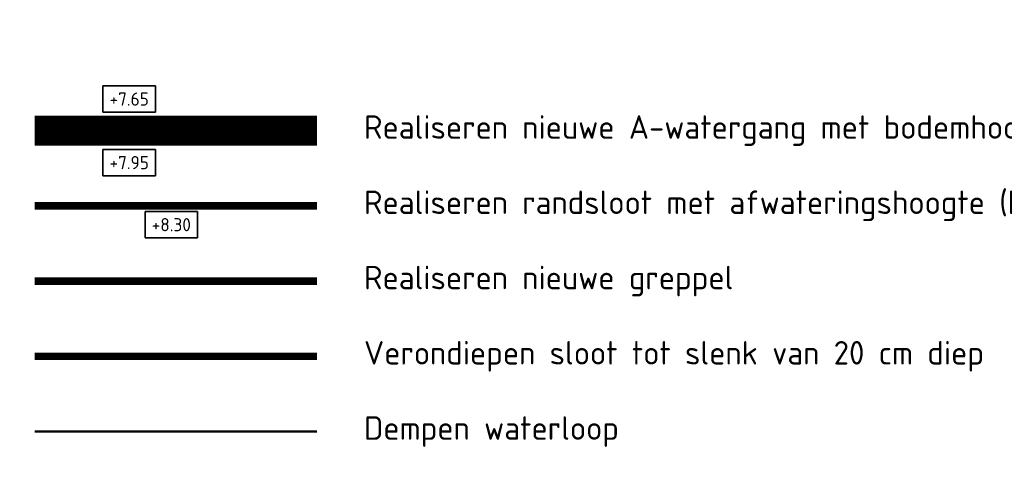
# Model space of a CAD drawing. Header units: metres. Extents: x 200638 to 204845, y 462379 to 463879.
# Tile 14 of 14: x 204583 to 204845, y 462542 to 462660. Entities that reach past the tile are written whole.
import ezdxf

# ---------------------------------------------------------------- set-up
doc = ezdxf.new("R2010")
doc.units = ezdxf.units.M
doc.linetypes.add('DASHED2', pattern=[0.375, 0.25, -0.125])
for name, color, linetype, lineweight in [('N-WE-WA-REALISATIE NIEUWE SLOOT', 90, 'DASHED2', 25), ('N-WE-WA-VERONDIEPEN', 84, 'Continuous', 25), ('N-WE-WH-T35-AFWATERINGSPEIL', 156, 'Continuous', 35), ('N-WE-WH-T35-BODEMHOOGTE', 3, 'Continuous', 35), ('N-WE-WH-T35-WATERPEIL_WINTER', 150, 'Continuous', 35), ('X-XX-AL-LEGENDA-T25', 7, 'Continuous', 25)]:
    doc.layers.add(name, color=color, linetype=linetype, lineweight=lineweight)
for name, color, linetype, lineweight, true_color in [('N-WE-WA-REALISATIE RANDSLOOT', 7, 'Continuous', 25, 0x002e5c), ('N-WE-WA-VERONDIEPEN HOOFDWATERLOOP', 7, 'Continuous', 25, 0x0c4be9), ('V-WE-GW-WATERGANG_SLOOT-G', 7, 'CONTINUOUS-V', 50, 0xf50000)]:
    doc.layers.add(name, color=color, linetype=linetype, lineweight=lineweight, true_color=true_color)
doc.styles.add('NLCS-ISO', font='NLCS-ISO.ttf')
doc.styles.add('NLCS-ISO-M1000-T35', font='NLCS-ISO.ttf', dxfattribs={"height": 3.5})
doc.linetypes.add('CONTINUOUS-V', pattern='A,3.5,[24,NLCS.SHX,S=0.5,R=0,X=0,Y=0],3.5', length=7)

msp = doc.modelspace()

# ---------------------------------------------------------------- linework, layer by layer
at = {"layer": 'N-WE-WA-REALISATIE NIEUWE SLOOT', "ltscale": 30, "const_width": 2, "flags": 128}
msp.add_lwpolyline([(204586.95, 462590.66), (204661.95, 462590.66)], dxfattribs=at)
at = {"layer": 'N-WE-WA-REALISATIE RANDSLOOT', "const_width": 2, "flags": 128}
msp.add_lwpolyline([(204586.95, 462610.66), (204661.95, 462610.66)], dxfattribs=at)
at = {"layer": 'N-WE-WA-VERONDIEPEN', "const_width": 2}
msp.add_lwpolyline([(204586.95, 462570.66), (204661.95, 462570.66)], dxfattribs=at)
at = {"layer": 'N-WE-WA-VERONDIEPEN HOOFDWATERLOOP', "const_width": 8}
msp.add_lwpolyline([(204586.95, 462630.66), (204661.95, 462630.66)], dxfattribs=at)
at = {"layer": 'V-WE-GW-WATERGANG_SLOOT-G', "ltscale": 1.8, "flags": 128}
msp.add_lwpolyline([(204586.95, 462550.66), (204661.95, 462550.66)], dxfattribs=at)

# ---------------------------------------------------------------- texts
at = {"layer": 'N-WE-WH-T35-AFWATERINGSPEIL', "insert": (204618.04, 462607.4), "char_height": 3.5, "width": 1.2e-322, "attachment_point": 1, "style": 'NLCS-ISO-M1000-T35', "bg_fill": 16, "box_fill_scale": 1.5, "bg_fill_color": 256, "bg_fill_transparency": 0}
msp.add_mtext('+8.30', dxfattribs=at)
at = {"layer": 'N-WE-WH-T35-BODEMHOOGTE', "insert": (204606.83, 462640.79), "char_height": 3.5, "width": 1.2e-322, "attachment_point": 1, "style": 'NLCS-ISO-M1000-T35', "bg_fill": 16, "box_fill_scale": 1.5, "bg_fill_color": 256, "bg_fill_transparency": 0}
msp.add_mtext('+7.65', dxfattribs=at)
at = {"layer": 'N-WE-WH-T35-WATERPEIL_WINTER', "insert": (204606.83, 462623.9), "char_height": 3.5, "width": 1.2e-322, "attachment_point": 1, "style": 'NLCS-ISO-M1000-T35', "bg_fill": 16, "box_fill_scale": 1.5, "bg_fill_color": 256, "bg_fill_transparency": 0}
msp.add_mtext('+7.95', dxfattribs=at)
at = {"layer": 'X-XX-AL-LEGENDA-T25', "char_height": 6.25, "width": 1.2e-322, "attachment_point": 4, "line_spacing_factor": 0.8, "style": 'NLCS-ISO'}
for s, insert in [('Realiseren nieuwe A-watergang met bodemhoogte en winterpeil', (204674.45, 462630.66)), ('Realiseren randsloot met afwateringshoogte (bodemhoogte + ca. 10 cm)', (204674.45, 462610.66)), ('Realiseren nieuwe greppel', (204674.45, 462590.66)), ('Dempen waterloop', (204674.45, 462550.66))]:
    msp.add_mtext(s, dxfattribs=dict(at, insert=insert))
at = {"layer": 'X-XX-AL-LEGENDA-T25', "insert": (204674.45, 462570.66), "char_height": 6.25, "attachment_point": 4, "line_spacing_factor": 0.8, "style": 'NLCS-ISO'}
msp.add_mtext('Verondiepen sloot tot slenk van 20 cm diep', dxfattribs=at)

doc.saveas('drawing.dxf')
